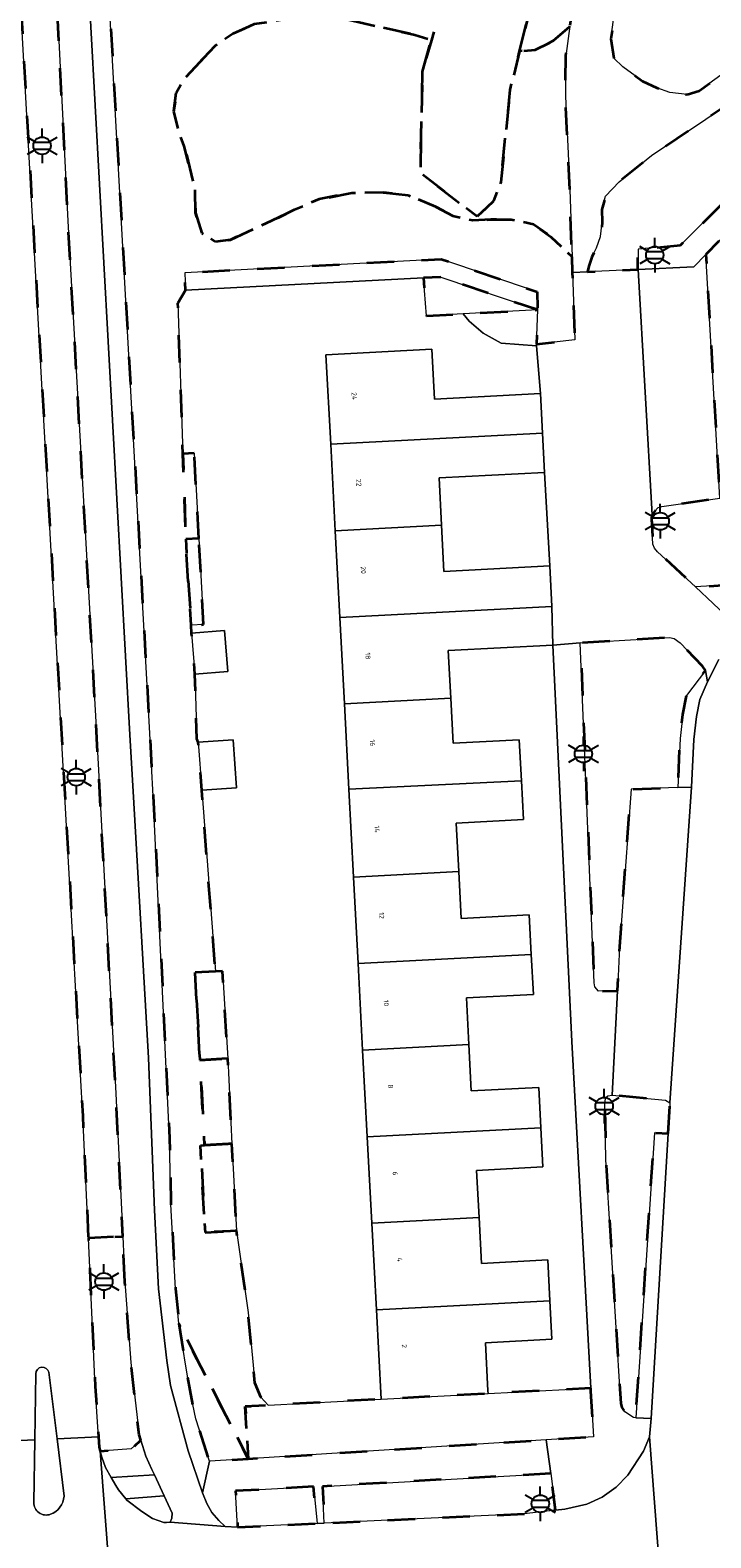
# Model space of a CAD drawing. Extents: x 105780 to 185197, y 477999 to 525027.
# Tile 119 of 256: x 106774 to 106824, y 479746 to 479856. Entities that reach past the tile are written whole.
import ezdxf
from ezdxf.enums import TextEntityAlignment as Align

# ---------------------------------------------------------------- set-up
doc = ezdxf.new("R2010")
doc.units = 0
doc.linetypes.add('XX-HIDDEN', pattern=[4, 2, -2])
for name, color, linetype, lineweight in [('B-GV-GR-MATERIAALGRENS-G', 252, 'XX-HIDDEN', 35), ('B-RO-IE-MEUBILAIR_WEGMEUBILAIR-S', 252, 'Continuous', 25), ('B-XX-KG-KADASTRAAL_BEBOUWING-G', 252, 'Continuous', 20), ('B1-WE-OG-BEBOUWING-T18', 7, 'Continuous', 18), ('B1-WE-OG-TERREIN_ERF-GV', 252, 'Continuous', 18), ('B1-WE-VH-VERHARDING_ASFALT-GV', 252, 'Continuous', 18), ('B1-WE-VH-VERHARDING_BETONSTRAATSTEEN-GV', 252, 'Continuous', 18), ('B1-WE-VH-VERHARDING_TEGEL-GV', 252, 'Continuous', 18)]:
    doc.layers.add(name, color=color, linetype=linetype, lineweight=lineweight)
doc.styles.add('NLCS-ISO', font='NLCS-ISO.ttf')
doc.styles.add('NLCS-ISO-M200-T18', font='NLCS-ISO.ttf', dxfattribs={"height": 0.36})

# ---------------------------------------------------------------- blocks, each defined once
blk = doc.blocks.new('B-SIE-WEG_LICHTMAST-SO')
at = {"ltscale": 0.1}
for p, q in [((0, 1.27), (0, 2.53)), ((-1.1, 0.63), (-2.19, 1.27)), ((1.1, 0.63), (2.19, 1.27)), ((-1.1, -0.63), (-2.19, -1.27)), ((0, -1.27), (0, -2.53)), ((1.1, -0.63), (2.19, -1.27))]:
    blk.add_line(p, q, dxfattribs=at)
at = {"flags": 128}
for points in [[(-1.16, 0.5), (1.16, 0.5)], [(-1.16, -0.5), (1.16, -0.5)]]:
    blk.add_lwpolyline(points, dxfattribs=at)
at = {"ltscale": 0.1}
blk.add_circle((0, 0), 1.27, dxfattribs=at)
at = {"style": 'NLCS-ISO'}
blk.add_attdef('TYPE', text='', height=1.8, dxfattribs=at).set_placement((0, 2.53), align=Align.BOTTOM_CENTER)

msp = doc.modelspace()

# ---------------------------------------------------------------- linework, layer by layer
at = {"layer": 'B-GV-GR-MATERIAALGRENS-G', "flags": 128}
for points in [[(106807.311, 479862.56), (106810.003, 479862.56), (106811.349, 479861.213), (106811.349, 479859.697), (106810.023, 479854.275), (106811.16, 479854.365), (106812.467, 479855.03), (106813.699, 479856.095), (106814.737, 479863.377), (106811.51, 479864.071), (106811.197, 479864.112), (106785.26, 479862.916), (106785.104, 479863.281), (106784.369, 479873.94), (106784.124, 479877.604), (106783.698, 479883.84), (106782.999, 479883.807), (106782.919, 479885.298), (106783.624, 479885.336), (106782.595, 479906.21), (106781.666, 479919.378), (106781.551, 479921.39), (106781.025, 479928.763), (106781.1, 479928.768), (106780.987, 479930.869), (106780.737, 479934.419), (106780.652, 479936.168), (106780.495, 479937.214), (106778.771, 479936.255), (106777.505, 479934.845), (106776.679, 479933.061), (106776.275, 479932.188), (106776.337, 479928.877), (106777.705, 479902.745), (106779.541, 479867.656), (106783.031, 479804.444), (106783.283, 479799.883), (106784.481, 479774.911), (106784.57, 479770.089), (106784.919, 479763.905), (106785.157, 479761.368), (106790.211, 479751.489), (106790.003, 479755.313), (106791.667, 479755.401), (106791.139, 479755.997), (106790.71, 479757.027), (106790.212, 479762.184), (106789.366, 479768.136), (106789.254, 479768.13), (106788.92, 479768.114), (106787.069, 479768.022), (106786.73, 479774.373), (106787.03, 479774.389), (106786.692, 479780.604), (106786.345, 479786.993), (106787.819, 479787.073), (106786.824, 479800.32), (106786.575, 479803.818), (106786.467, 479804.061), (106786.33, 479808.794), (106786.089, 479811.784), (106786.052, 479812.359), (106785.676, 479818.158), (106785.66, 479818.641), (106785.45, 479824.886), (106785.08, 479835.885), (106785.631, 479836.817), (106785.6, 479838.1), (106804.3, 479839.1), (106811.3, 479836.7), (106811.342, 479835.382), (106811.244, 479832.872), (106814.063, 479833.21), (106813.885, 479838.112), (106813.846, 479839.265), (106812.3, 479840.729), (106811.045, 479841.63), (106809.395, 479841.983), (106807.916, 479841.989), (106806.612, 479841.902), (106805.149, 479842.248), (106803.907, 479842.912), (106801.89, 479843.756), (106800.095, 479843.948), (106797.767, 479843.942), (106795.397, 479843.458), (106793.601, 479842.716), (106791.913, 479841.877), (106788.911, 479840.509), (106787.814, 479840.365), (106786.828, 479840.992), (106786.358, 479842.479), (106786.356, 479844.094), (106785.553, 479847.331), (106785.075, 479848.631), (106784.771, 479849.872), (106784.969, 479851.242), (106785.448, 479852.134), (106787.793, 479854.674), (106789.089, 479855.542), (106790.681, 479856.273), (106794.255, 479856.805), (106796.137, 479856.889), (106802.382, 479855.474), (106803.586, 479855.092), (106805.46, 479861.718)], [(106775.613, 479870.708), (106774.125, 479897.785), (106772.498, 479925.857), (106772.248, 479931.146), (106772.296, 479932.726), (106769.584, 479932.598), (106772.973, 479869.241), (106777.13, 479794.654), (106778.14, 479776.524), (106778.55, 479767.602), (106781.058, 479767.734), (106780.525, 479778.641), (106780.433, 479780.386), (106779.274, 479802.23), (106777.061, 479841.861)], [(106834.435, 479860.93), (106833.697, 479860.963), (106831.253, 479861.222), (106824.867, 479862.513), (106818.818, 479863.569), (106818.257, 479862.578), (106817.291, 479859.504), (106816.691, 479855.172), (106816.903, 479853.756), (106817.565, 479853.129), (106818.981, 479852.083), (106820.027, 479851.596), (106820.98, 479851.256), (106822.244, 479851.12), (106823.131, 479851.388), (106827.27, 479854.381), (106830.108, 479855.961), (106831.678, 479856.776), (106833.963, 479857.273), (106835.631, 479857.226), (106835.36, 479859.077)], [(106810.023, 479854.275), (106811.349, 479859.697), (106811.349, 479861.213), (106810.003, 479862.56), (106807.311, 479862.56), (106805.46, 479861.718), (106803.586, 479855.092), (106802.936, 479852.79), (106802.768, 479845.377), (106806.932, 479842.204), (106808.152, 479843.356), (106808.657, 479844.703), (106809.33, 479851.442)], [(106802.936, 479852.79), (106803.586, 479855.092), (106802.382, 479855.474), (106796.137, 479856.889), (106794.255, 479856.805), (106790.681, 479856.273), (106789.089, 479855.542), (106787.793, 479854.674), (106785.448, 479852.134), (106784.969, 479851.242), (106784.771, 479849.872), (106785.075, 479848.631), (106785.553, 479847.331), (106786.356, 479844.094), (106786.358, 479842.479), (106786.828, 479840.992), (106787.814, 479840.365), (106788.911, 479840.509), (106791.913, 479841.877), (106793.601, 479842.716), (106795.397, 479843.458), (106797.767, 479843.942), (106800.095, 479843.948), (106801.89, 479843.756), (106803.907, 479842.912), (106805.149, 479842.248), (106806.612, 479841.902), (106807.916, 479841.989), (106809.395, 479841.983), (106811.045, 479841.63), (106812.3, 479840.729), (106813.846, 479839.265), (106813.679, 479844.168), (106813.365, 479850.966), (106813.392, 479853.941), (106813.699, 479856.095), (106812.467, 479855.03), (106811.16, 479854.365), (106810.023, 479854.275), (106809.33, 479851.442), (106808.657, 479844.703), (106808.152, 479843.356), (106806.932, 479842.204), (106802.768, 479845.377)], [(106825.895, 479845.817), (106826.9, 479847.877), (106828.864, 479849.844), (106832.424, 479851.442), (106836.843, 479852.056), (106840.28, 479851.933), (106843.472, 479850.458), (106844.822, 479848.123), (106845.069, 479846.89), (106855.822, 479847.706), (106855.251, 479848.219), (106854.863, 479848.47), (106852.42, 479849.665), (106848.258, 479851.209), (106842.41, 479853.138), (106837.362, 479855.059), (106836.074, 479855.313), (106835.544, 479855.369), (106834.081, 479855.07), (106833.184, 479854.682), (106830.513, 479853.79), (106828.484, 479852.645), (106827.586, 479851.968), (106819.647, 479846.647), (106817.285, 479844.735), (106816.287, 479843.696), (106816.017, 479842.713), (106816.05, 479841.78), (106815.935, 479840.754), (106815.624, 479839.905), (106815.286, 479839.241), (106815.067, 479838.566), (106814.986, 479838.163), (106818.647, 479838.331), (106818.671, 479839.814), (106821.766, 479840.099), (106825.975, 479844.319)], [(106828.218, 479821.595), (106828.196, 479822.471), (106827.68, 479830.277), (106827.111, 479839.661), (106826.946, 479842.382), (106826.343, 479842.214), (106823.612, 479839.427), (106824.627, 479821.627), (106820.411, 479821.026), (106820.144, 479820.944), (106819.869, 479820.674), (106819.696, 479820.41), (106819.641, 479820.169), (106819.743, 479818.271), (106819.877, 479817.99), (106820.095, 479817.729), (106822.849, 479815.156), (106828.868, 479815.538)], [(106804.279, 479837.768), (106804.276, 479837.774), (106804.263, 479837.773), (106803.003, 479837.716), (106803.216, 479834.948), (106805.904, 479835.092), (106811.342, 479835.382)], [(106786.28, 479824.93), (106785.45, 479824.886), (106785.66, 479818.641), (106786.62, 479818.692)], [(106786.62, 479818.692), (106785.66, 479818.641), (106785.676, 479818.158), (106786.052, 479812.359), (106786.963, 479812.407)], [(106823.587, 479809.046), (106823.365, 479809.374), (106821.728, 479811.07), (106821.303, 479811.387), (106820.958, 479811.471), (106814.453, 479811.069), (106815.465, 479786.245), (106815.515, 479785.942), (106815.786, 479785.633), (106817.158, 479785.656), (106817.29, 479788.337), (106817.298, 479788.502), (106818.155, 479800.376), (106821.571, 479800.503), (106821.739, 479804.086), (106821.945, 479805.85), (106822.211, 479807.225)], [(106788.342, 479787.101), (106787.819, 479787.073), (106786.345, 479786.993), (106786.692, 479780.604), (106788.298, 479780.701), (106788.73, 479780.728)], [(106788.73, 479780.728), (106788.298, 479780.701), (106786.692, 479780.604), (106787.03, 479774.389), (106788.765, 479774.484), (106789.027, 479774.498)], [(106820.86, 479775.249), (106820.996, 479777.478), (106820.667, 479777.67), (106816.772, 479778.039), (106816.451, 479778.004), (106816.305, 479777.878), (106816.239, 479777.517), (106816.31, 479773.357), (106817.403, 479755.538), (106817.487, 479755.237), (106817.709, 479754.909), (106818.342, 479754.501), (106818.492, 479754.492), (106819.859, 479775.299)], [(106789.027, 479774.498), (106788.765, 479774.484), (106787.03, 479774.389), (106786.73, 479774.373), (106787.069, 479768.022), (106788.92, 479768.114), (106789.254, 479768.13), (106789.366, 479768.136)], [(106781.22, 479764.42), (106781.058, 479767.734), (106778.55, 479767.602), (106779.049, 479756.758), (106779.288, 479753.083), (106779.337, 479752.338), (106779.414, 479752.048), (106781.682, 479752.21), (106782.376, 479752.844), (106782.246, 479753.242), (106781.657, 479758.512)], [(106785.157, 479761.368), (106785.945, 479756.499), (106786.381, 479754.399), (106787.38, 479751.308), (106790.211, 479751.489)], [(106815.228, 479756.424), (106815.216, 479756.652), (106807.717, 479756.256), (106799.912, 479755.844), (106791.667, 479755.401), (106790.003, 479755.313), (106790.211, 479751.489), (106811.971, 479752.883), (106815.409, 479753.103)], [(106812.29, 479750.42), (106795.636, 479749.474), (106795.762, 479746.793), (106810.358, 479747.478), (106812.638, 479747.731)], [(106794.974, 479749.456), (106789.296, 479749.14), (106789.442, 479746.507), (106795.237, 479746.768)]]:
    msp.add_lwpolyline(points, close=True, dxfattribs=at)
at = {"layer": 'B-XX-KG-KADASTRAAL_BEBOUWING-G', "flags": 128}
for points in [[(106811.541, 479829.283), (106803.812, 479828.876), (106803.62, 479832.507), (106795.892, 479832.1), (106796.236, 479825.579), (106811.693, 479826.393)], [(106811.845, 479823.522), (106811.693, 479826.393), (106796.236, 479825.579), (106796.569, 479819.258), (106804.322, 479819.666), (106804.14, 479823.116)], [(106812.219, 479816.692), (106804.5, 479816.285), (106804.322, 479819.666), (106796.569, 479819.258), (106796.903, 479812.924), (106812.375, 479813.729)], [(106812.457, 479810.91), (106812.375, 479813.729), (106796.903, 479812.924), (106797.235, 479806.615), (106805.004, 479807.024), (106804.82, 479810.507)], [(106786.089, 479811.784), (106786.33, 479808.794), (106788.722, 479808.986), (106788.482, 479811.977)], [(106805.004, 479807.024), (106797.235, 479806.615), (106797.564, 479800.383), (106810.153, 479800.999), (106809.995, 479803.997), (106805.177, 479803.743)], [(106786.575, 479803.818), (106786.824, 479800.32), (106789.367, 479800.483), (106789.11, 479803.998)], [(106810.153, 479800.999), (106797.564, 479800.383), (106797.902, 479793.972), (106805.576, 479794.376), (106805.389, 479797.916), (106810.302, 479798.175)], [(106805.576, 479794.376), (106797.902, 479793.972), (106798.235, 479787.651), (106810.873, 479788.317), (106810.721, 479791.2), (106805.757, 479790.938)], [(106810.873, 479788.317), (106798.235, 479787.651), (106798.568, 479781.33), (106806.317, 479781.738), (106806.138, 479785.14), (106811.027, 479785.398)], [(106806.317, 479781.738), (106798.568, 479781.33), (106798.902, 479775.003), (106811.576, 479775.65), (106811.42, 479778.609), (106806.496, 479778.35)], [(106811.576, 479775.65), (106798.902, 479775.003), (106799.235, 479768.687), (106807.06, 479769.099), (106806.878, 479772.552), (106811.726, 479772.807)], [(106807.06, 479769.099), (106799.235, 479768.687), (106799.568, 479762.365), (106812.236, 479763.033), (106812.079, 479766.018), (106807.236, 479765.762)], [(106812.236, 479763.033), (106799.568, 479762.365), (106799.912, 479755.844), (106807.717, 479756.256), (106807.707, 479756.443), (106807.522, 479759.961), (106812.385, 479760.217)]]:
    msp.add_lwpolyline(points, close=True, dxfattribs=at)
at = {"layer": 'B1-WE-OG-TERREIN_ERF-GV', "flags": 128}
for points in [[(106785.631, 479836.817), (106803.003, 479837.716), (106804.263, 479837.773), (106804.276, 479837.774), (106804.279, 479837.768), (106811.342, 479835.382), (106811.3, 479836.7), (106804.3, 479839.1), (106785.6, 479838.1)], [(106796.236, 479825.579), (106795.892, 479832.1), (106803.62, 479832.507), (106803.812, 479828.876), (106811.541, 479829.283), (106811.25, 479832.771), (106808.673, 479832.955), (106807.359, 479833.683), (106806.344, 479834.563), (106805.904, 479835.092), (106803.216, 479834.948), (106803.003, 479837.716), (106785.631, 479836.817), (106785.08, 479835.885), (106785.45, 479824.886), (106786.28, 479824.93), (106786.62, 479818.692), (106786.963, 479812.407), (106786.052, 479812.359), (106786.089, 479811.784), (106788.482, 479811.977), (106788.722, 479808.986), (106786.33, 479808.794), (106786.467, 479804.061), (106786.575, 479803.818), (106789.11, 479803.998), (106789.367, 479800.483), (106786.824, 479800.32), (106787.819, 479787.073), (106788.342, 479787.101), (106788.73, 479780.728), (106789.027, 479774.498), (106789.366, 479768.136), (106790.212, 479762.184), (106790.71, 479757.027), (106791.139, 479755.997), (106791.667, 479755.401), (106799.912, 479755.844), (106799.568, 479762.365), (106799.235, 479768.687), (106798.902, 479775.003), (106798.568, 479781.33), (106798.235, 479787.651), (106797.902, 479793.972), (106797.564, 479800.383), (106797.235, 479806.615), (106796.903, 479812.924), (106796.569, 479819.258)], [(106811.342, 479835.382), (106805.904, 479835.092), (106806.344, 479834.563), (106807.359, 479833.683), (106808.673, 479832.955), (106811.25, 479832.771), (106811.244, 479832.872)], [(106811.845, 479823.522), (106804.14, 479823.116), (106804.322, 479819.666), (106804.5, 479816.285), (106812.219, 479816.692)], [(106812.457, 479810.91), (106804.82, 479810.507), (106805.004, 479807.024), (106805.177, 479803.743), (106809.995, 479803.997), (106810.153, 479800.999), (106810.302, 479798.175), (106805.389, 479797.916), (106805.576, 479794.376), (106805.757, 479790.938), (106810.721, 479791.2), (106810.873, 479788.317), (106811.027, 479785.398), (106806.138, 479785.14), (106806.317, 479781.738), (106806.496, 479778.35), (106811.42, 479778.609), (106811.576, 479775.65), (106811.726, 479772.807), (106806.878, 479772.552), (106807.06, 479769.099), (106807.236, 479765.762), (106812.079, 479766.018), (106812.236, 479763.033), (106812.385, 479760.217), (106807.522, 479759.961), (106807.707, 479756.443), (106807.717, 479756.256), (106815.216, 479756.652), (106813.842, 479781.96)]]:
    msp.add_lwpolyline(points, close=True, dxfattribs=at)
at = {"layer": 'B1-WE-VH-VERHARDING_ASFALT-GV', "flags": 128}
for points in [[(106765.039, 479936.446), (106764.27, 479942.289), (106761.223, 479941.499), (106761.409, 479937.792), (106761.687, 479932.227), (106761.805, 479929.88), (106762.622, 479913.567), (106764.974, 479869.78), (106770.054, 479777.691), (106770.123, 479776.443), (106770.634, 479767.187), (106771.431, 479752.729), (106774.641, 479752.873), (106774.716, 479757.693)], [(106775.67, 479757.808), (106776.264, 479752.947), (106779.288, 479753.083), (106779.049, 479756.758), (106778.55, 479767.602), (106778.14, 479776.524), (106777.13, 479794.654), (106772.973, 479869.241), (106769.584, 479932.598)], [(106775.613, 479870.708), (106777.061, 479841.861), (106779.274, 479802.23), (106780.433, 479780.386), (106780.525, 479778.641), (106781.058, 479767.734), (106781.22, 479764.42), (106781.657, 479758.512), (106782.246, 479753.242), (106782.376, 479752.844), (106782.754, 479751.689), (106783.181, 479750.716), (106783.372, 479750.307), (106784.084, 479748.782), (106784.678, 479747.509), (106784.646, 479747.151), (106784.532, 479746.863), (106788.538, 479746.556), (106788.071, 479746.978), (106787.564, 479747.562), (106787.189, 479748.222), (106786.884, 479749.006), (106785.843, 479752.075), (106784.55, 479756.849), (106784.282, 479758.67), (106783.679, 479763.889), (106783.37, 479769.651), (106782.933, 479780.759), (106781.835, 479799.801), (106781.583, 479804.364), (106778.093, 479867.578)], [(106830.108, 479855.961), (106827.27, 479854.381), (106823.131, 479851.388), (106822.244, 479851.12), (106820.98, 479851.256), (106820.027, 479851.596), (106818.981, 479852.083), (106817.565, 479853.129), (106816.903, 479853.756), (106816.691, 479855.172), (106817.291, 479859.504)], [(106813.699, 479856.095), (106813.392, 479853.941), (106813.365, 479850.966), (106813.679, 479844.168), (106813.846, 479839.265), (106813.885, 479838.112), (106814.986, 479838.163), (106815.067, 479838.566), (106815.286, 479839.241), (106815.624, 479839.905), (106815.935, 479840.754), (106816.05, 479841.78), (106816.017, 479842.713), (106816.287, 479843.696), (106817.285, 479844.735), (106819.647, 479846.647), (106827.586, 479851.968)], [(106824.563, 479809.846), (106823.724, 479808.223), (106823.173, 479806.933), (106822.934, 479805.697), (106822.736, 479804.004), (106822.574, 479800.54), (106820.996, 479777.478), (106820.86, 479775.249), (106819.634, 479754.427), (106819.505, 479753.102), (106820.756, 479736.463)], [(106781.23, 479721.8), (106780.869, 479725.905), (106780.66, 479728.29), (106780.609, 479731.878), (106780.6, 479732.47), (106780.646, 479733.848), (106780.69, 479735.18), (106779.414, 479752.048), (106779.337, 479752.338), (106779.288, 479753.083), (106776.264, 479752.947), (106776.775, 479748.765)], [(106820.756, 479736.463), (106819.505, 479753.102), (106819.069, 479752.042), (106817.922, 479750.298), (106817.069, 479749.419), (106816.054, 479748.685), (106814.926, 479748.182), (106813.331, 479747.808), (106812.638, 479747.731), (106810.358, 479747.478), (106795.762, 479746.793), (106795.237, 479746.768), (106789.442, 479746.507), (106788.538, 479746.556), (106784.532, 479746.863), (106784.252, 479746.834), (106784.051, 479746.847), (106783.237, 479747.126), (106782.444, 479747.644), (106781.346, 479748.469), (106781.275, 479748.56), (106780.744, 479749.235), (106780.564, 479749.542), (106780.226, 479750.127), (106779.808, 479750.85), (106779.529, 479751.617), (106779.414, 479752.048), (106780.69, 479735.18)], [(106774.569, 479748.302), (106774.641, 479752.873), (106771.431, 479752.729)]]:
    msp.add_lwpolyline(points, dxfattribs=at)
at = {"layer": 'B1-WE-VH-VERHARDING_ASFALT-GV'}
for points in [[(106774.716, 479757.693, -0.8940276), (106775.67, 479757.808)], [(106776.775, 479748.765, -0.2991564), (106775.787, 479747.436)], [(106775.787, 479747.436, -0.5258235), (106774.569, 479748.302)]]:
    msp.add_lwpolyline(points, format="xyb", dxfattribs=at)
at = {"layer": 'B1-WE-VH-VERHARDING_BETONSTRAATSTEEN-GV', "flags": 128}
for points in [[(106823.612, 479839.427), (106822.743, 479838.54), (106818.674, 479838.332), (106819.696, 479820.41), (106819.869, 479820.674), (106820.144, 479820.944), (106820.411, 479821.026), (106824.627, 479821.627)], [(106822.934, 479805.697), (106823.173, 479806.933), (106823.724, 479808.223), (106823.587, 479809.046), (106822.211, 479807.225), (106821.945, 479805.85), (106821.739, 479804.086), (106821.571, 479800.503), (106822.574, 479800.54), (106822.736, 479804.004)], [(106822.574, 479800.54), (106821.571, 479800.503), (106818.155, 479800.376), (106817.298, 479788.502), (106817.29, 479788.337), (106817.158, 479785.656), (106816.772, 479778.039), (106820.667, 479777.67), (106820.996, 479777.478)], [(106820.86, 479775.249), (106819.859, 479775.299), (106818.492, 479754.492), (106819.634, 479754.427)]]:
    msp.add_lwpolyline(points, close=True, dxfattribs=at)
for points in [[(106825.445, 479812.731), (106822.849, 479815.156), (106820.095, 479817.729), (106819.877, 479817.99), (106819.743, 479818.271), (106819.641, 479820.169), (106819.696, 479820.41), (106818.674, 479838.332), (106818.647, 479838.331), (106814.986, 479838.163), (106813.885, 479838.112), (106814.063, 479833.21), (106811.244, 479832.872), (106811.25, 479832.771), (106811.541, 479829.283), (106811.693, 479826.393), (106811.845, 479823.522), (106812.219, 479816.692), (106812.375, 479813.729), (106812.457, 479810.91), (106814.453, 479811.069), (106820.958, 479811.471), (106821.303, 479811.387), (106821.728, 479811.07), (106823.365, 479809.374), (106823.587, 479809.046), (106823.724, 479808.223), (106824.563, 479809.846)], [(106774.716, 479757.693), (106774.641, 479752.873), (106774.569, 479748.302)], [(106776.264, 479752.947), (106775.67, 479757.808)], [(106776.775, 479748.765), (106776.264, 479752.947)]]:
    msp.add_lwpolyline(points, dxfattribs=at)
at = {"layer": 'B1-WE-VH-VERHARDING_BETONSTRAATSTEEN-GV'}
for points in [[(106775.67, 479757.808, 0.8940276), (106774.716, 479757.693)], [(106775.787, 479747.436, 0.2991564), (106776.775, 479748.765)], [(106774.569, 479748.302, 0.5258235), (106775.787, 479747.436)]]:
    msp.add_lwpolyline(points, format="xyb", dxfattribs=at)
at = {"layer": 'B1-WE-VH-VERHARDING_TEGEL-GV', "flags": 128}
msp.add_lwpolyline([(106778.093, 479867.578), (106781.583, 479804.364), (106781.835, 479799.801), (106782.933, 479780.759), (106783.37, 479769.651), (106783.679, 479763.889), (106784.282, 479758.67), (106784.55, 479756.849), (106785.843, 479752.075), (106786.884, 479749.006), (106787.38, 479751.308), (106786.381, 479754.399), (106785.945, 479756.499), (106785.157, 479761.368), (106784.919, 479763.905), (106784.57, 479770.089), (106784.481, 479774.911), (106783.283, 479799.883), (106783.031, 479804.444), (106779.541, 479867.656)], dxfattribs=at)
for points in [[(106826.343, 479842.214), (106826.946, 479842.382), (106825.975, 479844.319), (106821.766, 479840.099), (106818.671, 479839.814), (106818.647, 479838.331), (106818.674, 479838.332), (106822.743, 479838.54), (106823.612, 479839.427)], [(106886.047, 479816.463), (106885.875, 479819.06), (106876.507, 479818.55), (106828.868, 479815.538), (106822.849, 479815.156), (106825.445, 479812.731), (106825.745, 479812.527), (106826.402, 479812.324), (106827.351, 479812.381), (106827.794, 479812.413), (106837.348, 479813.235), (106856.081, 479814.411), (106882.289, 479816.261)], [(106817.158, 479785.656), (106815.786, 479785.633), (106815.515, 479785.942), (106815.465, 479786.245), (106814.453, 479811.069), (106812.457, 479810.91), (106813.842, 479781.96), (106815.216, 479756.652), (106815.228, 479756.424), (106815.409, 479753.103), (106811.971, 479752.883), (106812.29, 479750.42), (106812.638, 479747.731), (106813.331, 479747.808), (106814.926, 479748.182), (106816.054, 479748.685), (106817.069, 479749.419), (106817.922, 479750.298), (106819.069, 479752.042), (106819.505, 479753.102), (106819.634, 479754.427), (106818.492, 479754.492), (106818.342, 479754.501), (106817.709, 479754.909), (106817.487, 479755.237), (106817.403, 479755.538), (106816.31, 479773.357), (106816.239, 479777.517), (106816.305, 479777.878), (106816.451, 479778.004), (106816.772, 479778.039)], [(106782.754, 479751.689), (106782.376, 479752.844), (106781.682, 479752.21), (106779.414, 479752.048), (106779.529, 479751.617), (106779.808, 479750.85), (106780.226, 479750.127), (106783.372, 479750.307), (106783.181, 479750.716)], [(106812.29, 479750.42), (106811.971, 479752.883), (106790.211, 479751.489), (106787.38, 479751.308), (106786.884, 479749.006), (106787.189, 479748.222), (106787.564, 479747.562), (106788.071, 479746.978), (106788.538, 479746.556), (106789.442, 479746.507), (106789.296, 479749.14), (106794.974, 479749.456), (106795.237, 479746.768), (106795.762, 479746.793), (106795.636, 479749.474)], [(106783.372, 479750.307), (106780.226, 479750.127), (106780.564, 479749.542), (106780.744, 479749.235), (106781.275, 479748.56), (106784.084, 479748.782)], [(106784.084, 479748.782), (106781.275, 479748.56), (106781.346, 479748.469), (106782.444, 479747.644), (106783.237, 479747.126), (106784.051, 479746.847), (106784.252, 479746.834), (106784.532, 479746.863), (106784.646, 479747.151), (106784.678, 479747.509)]]:
    msp.add_lwpolyline(points, close=True, dxfattribs=at)

# ---------------------------------------------------------------- block references
at = {"layer": 'B-RO-IE-MEUBILAIR_WEGMEUBILAIR-S', "xscale": 0.5, "yscale": 0.5, "zscale": 0.5}
for p in [(106775.173, 479847.373), (106819.888, 479839.387), (106820.288, 479819.955), (106814.676, 479802.964), (106777.667, 479801.266), (106816.193, 479777.247), (106779.682, 479764.429), (106811.532, 479748.21)]:
    msp.add_blockref('B-SIE-WEG_LICHTMAST-SO', p, dxfattribs=at)

# ---------------------------------------------------------------- texts
at = {"layer": 'B1-WE-OG-BEBOUWING-T18', "style": 'NLCS-ISO-M200-T18'}
for s, p in [('24', (106797.953, 479829.086)), ('22', (106798.286, 479822.765)), ('20', (106798.623, 479816.384)), ('18', (106798.953, 479810.122)), ('16', (106799.288, 479803.765)), ('14', (106799.619, 479797.48)), ('12', (106799.953, 479791.158)), ('10', (106800.289, 479784.777)), ('8', (106800.61, 479778.681)), ('6', (106800.945, 479772.324)), ('4', (106801.277, 479766.039)), ('2', (106801.61, 479759.717))]:
    msp.add_text(s, height=0.36, rotation=273, dxfattribs=at).set_placement(p, align=Align.MIDDLE)

doc.saveas('drawing.dxf')
